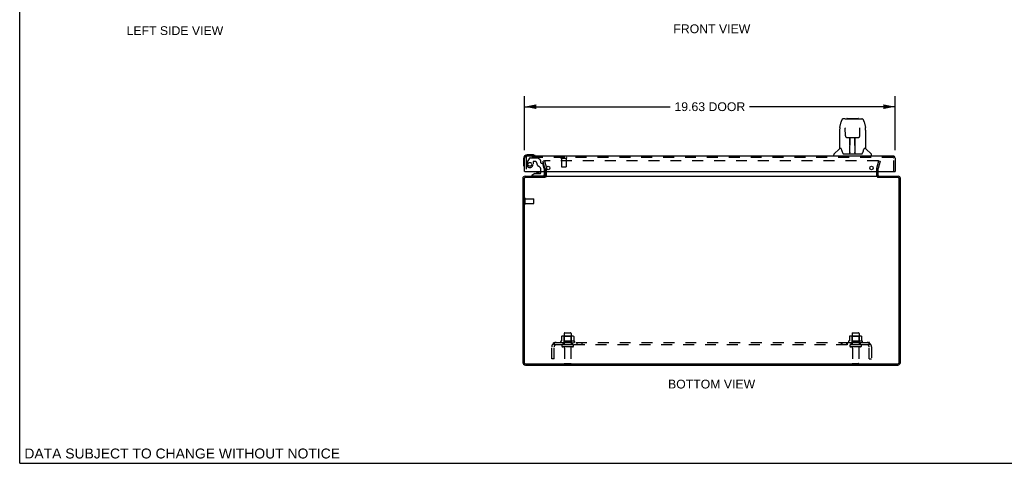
# Model space of a CAD drawing. Header units: inches. Extents: x 0 to 105, y 0 to 68.
# Tile 1 of 6: x 0 to 52, y 0 to 23. Entities that reach past the tile are written whole.
import ezdxf

# ---------------------------------------------------------------- set-up
doc = ezdxf.new("R2010")
doc.units = ezdxf.units.IN
doc.header["$LTSCALE"] = 5.794366
doc.header["$MEASUREMENT"] = 0
doc.linetypes.add('HIDDEN', pattern=[0.2, 0.1, -0.1])
doc.layers.get('0').update_dxf_attribs({"linetype": 'CONTINUOUS'})
for name, color, linetype in [('DEFAULT_2', 8, 'HIDDEN'), ('DIMENSIONS', 7, 'CONTINUOUS'), ('DOOR_ASSEMBLY', 7, 'CONTINUOUS'), ('SUBPANEL', 7, 'CONTINUOUS')]:
    doc.layers.add(name, color=color, linetype=linetype)
doc.styles.get("Standard").update_dxf_attribs({"font": 'arial.ttf'})
doc.dimstyles.new('DIMSTYLE_1', dxfattribs={"dimtxt": 0.464789, "dimasz": 0.619718, "dimexe": 0.09, "dimexo": 0.07, "dimgap": 0.0375, "dimtad": 0, "dimtih": 1, "dimtoh": 1, "dimzin": 4, "dimdsep": 46, "dimtxsty": 'Standard', "dimblk": '_FILLED', "dimblk1": '_FILLED', "dimblk2": '_FILLED', "dimcen": 0.09, "dimadec": 3, "dimazin": 1, "dimtfac": 1, "dimtdec": 3, "dimtofl": 0, "dimtmove": 0, "dimatfit": 3, "dimldrblk": '_FILLED', "dimfxl": 0, "dimtolj": 1, "dimtzin": 4, "dimarcsym": 0})

# ---------------------------------------------------------------- blocks, each defined once
blk = doc.blocks.new('_FILLED')
at = {"color": 0, "linetype": 'ByBlock'}
blk.add_solid([(0, 0), (-1, 0.2), (-1, -0.2)], dxfattribs=at)
blk = doc.blocks.new('*D5')
at = {"layer": 'DIMENSIONS', "color": 2, "linetype": 'Continuous'}
for p, q in [((26.745, 16.587), (26.745, 19.439)), ((46.37, 16.587), (46.37, 19.439)), ((26.745, 18.881), (34.45, 18.881)), ((46.37, 18.881), (38.664, 18.881))]:
    blk.add_line(p, q, dxfattribs=at)
at = {"layer": 'DIMENSIONS', "color": 2, "linetype": 'Continuous', "xscale": 0.6197183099, "yscale": 0.6197183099, "zscale": 0.6197183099, "rotation": 180}
blk.add_blockref('_FILLED', (26.745, 18.881), dxfattribs=at)
at = {"layer": 'DIMENSIONS', "color": 2, "linetype": 'Continuous', "xscale": 0.6197183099, "yscale": 0.6197183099, "zscale": 0.6197183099}
blk.add_blockref('_FILLED', (46.37, 18.881), dxfattribs=at)
at = {"layer": 'DIMENSIONS', "color": 2, "linetype": 'Continuous', "insert": (36.557, 19.114), "char_height": 0.4648, "width": 3.74941, "attachment_point": 2, "line_spacing_factor": 0.9}
blk.add_mtext('19.63 DOOR', dxfattribs=at)

msp = doc.modelspace()

# ---------------------------------------------------------------- linework, layer by layer
at = {"color": 7, "linetype": 'Continuous'}
for p, q in [((0, 0), (0, 68.169)), ((45.475, 15.139), (45.475, 15.202)), ((0, 0), (105.352, 0))]:
    msp.add_line(p, q, dxfattribs=at)
at = {"color": 3, "linetype": 'Continuous'}
for p, q in [((26.767, 15.202), (27.825, 15.202)), ((27.827, 15.139), (26.793, 15.139)), ((27.825, 15.244), (27.825, 15.445)), ((27.852, 15.202), (45.448, 15.202)), ((46.507, 15.139), (45.473, 15.139)), ((45.475, 15.244), (45.475, 15.445)), ((45.475, 15.202), (46.533, 15.202)), ((26.65, 15.085), (26.65, 5.338)), ((26.713, 15.059), (26.713, 5.345)), ((46.587, 5.345), (46.587, 15.059)), ((46.65, 5.338), (46.65, 15.085)), ((26.793, 5.265), (46.507, 5.265)), ((26.786, 5.202), (46.514, 5.202))]:
    msp.add_line(p, q, dxfattribs=at)
for centre, radius, start, end in [((26.767, 15.085), 0.117, 90, 180), ((26.793, 15.059), 0.08, 90, 180), ((27.783, 15.244), 0.042, 270, 360), ((45.517, 15.244), 0.042, 180, 270), ((46.507, 15.059), 0.08, 0, 90), ((46.533, 15.085), 0.117, 0, 90), ((26.786, 5.338), 0.136, 180, 270), ((26.793, 5.345), 0.08, 180, 270), ((46.507, 5.345), 0.08, 270, 360), ((46.514, 5.338), 0.136, 270, 360)]:
    msp.add_arc(centre, radius, start, end, dxfattribs=at)
at = {"layer": 'DEFAULT_2', "color": 8, "linetype": 'HIDDEN'}
for p, q in [((27.793, 16.015), (27.721, 15.995)), ((27.824, 15.609), (27.721, 15.995)), ((27.793, 16.015), (27.897, 15.628)), ((45.475, 16.015), (27.825, 16.015)), ((45.404, 15.628), (45.507, 16.015)), ((45.58, 15.995), (45.476, 15.609)), ((45.507, 16.015), (45.58, 15.995)), ((27.825, 15.445), (27.825, 15.603)), ((27.9, 15.244), (27.9, 15.603)), ((45.4, 15.244), (45.4, 15.603)), ((45.475, 15.445), (45.475, 15.603)), ((26.725, 13.735), (26.725, 14.019)), ((26.768, 13.735), (26.768, 14.019)), ((26.768, 14.001), (27.215, 14.001)), ((26.768, 13.753), (27.215, 13.753)), ((27.225, 13.763), (27.225, 13.991)), ((28.838, 6.872), (28.838, 6.277)), ((28.868, 6.902), (29.183, 6.902)), ((29.213, 6.872), (29.213, 6.277)), ((44.088, 6.872), (44.088, 6.277)), ((44.118, 6.902), (44.433, 6.902)), ((44.463, 6.872), (44.463, 6.277)), ((29.381, 6.472), (28.669, 6.472)), ((28.691, 6.402), (29.359, 6.402)), ((28.706, 6.717), (28.706, 6.499)), ((29.283, 6.277), (28.768, 6.277)), ((29.281, 6.738), (28.77, 6.738)), ((28.842, 6.718), (28.822, 6.738)), ((28.842, 6.422), (28.822, 6.402)), ((28.842, 6.422), (28.842, 6.718)), ((29.209, 6.718), (28.842, 6.718)), ((29.209, 6.422), (28.842, 6.422)), ((29.209, 6.718), (29.229, 6.738)), ((29.209, 6.422), (29.209, 6.718)), ((29.209, 6.422), (29.229, 6.402)), ((29.344, 6.717), (29.344, 6.499)), ((44.631, 6.472), (43.919, 6.472)), ((43.941, 6.402), (44.609, 6.402)), ((43.956, 6.717), (43.956, 6.499)), ((44.533, 6.277), (44.018, 6.277)), ((44.531, 6.738), (44.02, 6.738)), ((44.092, 6.718), (44.072, 6.738)), ((44.092, 6.422), (44.072, 6.402)), ((44.459, 6.718), (44.092, 6.718)), ((44.092, 6.422), (44.092, 6.718)), ((44.459, 6.422), (44.092, 6.422)), ((44.459, 6.718), (44.479, 6.738)), ((44.459, 6.422), (44.459, 6.718)), ((44.459, 6.422), (44.479, 6.402)), ((44.594, 6.717), (44.594, 6.499)), ((29.283, 6.167), (28.768, 6.167)), ((28.86, 6.104), (28.86, 5.307)), ((29.19, 6.104), (29.19, 5.307)), ((44.533, 6.167), (44.018, 6.167)), ((44.11, 6.104), (44.11, 5.307)), ((44.44, 6.104), (44.44, 5.307)), ((28.89, 5.277), (29.16, 5.277)), ((44.14, 5.277), (44.41, 5.277))]:
    msp.add_line(p, q, dxfattribs=at)
for points in [[(27.825, 16.015), (27.823, 16.015), (27.822, 16.014), (27.82, 16.014), (27.818, 16.014), (27.817, 16.013), (27.815, 16.012), (27.814, 16.011), (27.813, 16.011), (27.811, 16.009), (27.81, 16.008), (27.809, 16.007), (27.808, 16.006), (27.807, 16.004), (27.807, 16.003), (27.806, 16.002), (27.806, 16), (27.805, 15.998), (27.805, 15.997), (27.805, 15.995)], [(27.805, 15.995), (27.805, 15.994), (27.805, 15.992), (27.806, 15.991)], [(45.493, 16.004), (45.492, 16.006), (45.491, 16.007), (45.49, 16.008), (45.489, 16.009), (45.488, 16.011), (45.486, 16.011), (45.485, 16.012), (45.484, 16.013), (45.482, 16.014), (45.48, 16.014), (45.479, 16.014), (45.477, 16.015), (45.475, 16.015)], [(45.493, 16.004), (45.494, 16.003), (45.494, 16.002), (45.495, 16), (45.495, 15.998), (45.495, 15.997), (45.495, 15.995)], [(45.495, 15.995), (45.495, 15.994), (45.495, 15.992), (45.495, 15.991)], [(28.706, 6.498), (28.706, 6.497), (28.706, 6.496), (28.706, 6.495), (28.705, 6.494), (28.705, 6.494), (28.705, 6.493), (28.704, 6.492), (28.704, 6.492), (28.704, 6.492), (28.703, 6.491), (28.703, 6.491), (28.703, 6.491), (28.702, 6.491), (28.702, 6.49), (28.702, 6.49), (28.702, 6.49), (28.701, 6.49), (28.701, 6.49)], [(28.712, 6.726), (28.711, 6.725), (28.709, 6.724), (28.708, 6.723), (28.707, 6.721), (28.707, 6.72), (28.706, 6.718), (28.706, 6.717)], [(29.338, 6.726), (29.34, 6.725), (29.341, 6.724), (29.342, 6.723), (29.343, 6.721), (29.344, 6.72), (29.344, 6.718), (29.344, 6.717)], [(29.349, 6.49), (29.349, 6.49), (29.349, 6.49), (29.349, 6.49), (29.348, 6.49), (29.348, 6.491), (29.348, 6.491), (29.347, 6.491), (29.347, 6.491), (29.347, 6.492), (29.346, 6.492), (29.346, 6.492), (29.346, 6.493), (29.345, 6.494), (29.345, 6.494), (29.345, 6.495), (29.344, 6.496), (29.344, 6.497), (29.344, 6.498)], [(43.956, 6.498), (43.956, 6.497), (43.956, 6.496), (43.956, 6.495), (43.955, 6.494), (43.955, 6.494), (43.955, 6.493), (43.954, 6.492), (43.954, 6.492), (43.954, 6.492), (43.953, 6.491), (43.953, 6.491), (43.953, 6.491), (43.952, 6.491), (43.952, 6.49), (43.952, 6.49), (43.952, 6.49), (43.951, 6.49), (43.951, 6.49)], [(43.962, 6.726), (43.961, 6.725), (43.959, 6.724), (43.958, 6.723), (43.957, 6.721), (43.957, 6.72), (43.956, 6.718), (43.956, 6.717)], [(44.588, 6.726), (44.59, 6.725), (44.591, 6.724), (44.592, 6.723), (44.593, 6.721), (44.594, 6.72), (44.594, 6.718), (44.594, 6.717)], [(44.599, 6.49), (44.599, 6.49), (44.599, 6.49), (44.599, 6.49), (44.598, 6.49), (44.598, 6.491), (44.598, 6.491), (44.597, 6.491), (44.597, 6.491), (44.597, 6.492), (44.596, 6.492), (44.596, 6.492), (44.596, 6.493), (44.595, 6.494), (44.595, 6.494), (44.595, 6.495), (44.594, 6.496), (44.594, 6.497), (44.594, 6.498)]]:
    msp.add_lwpolyline(points, dxfattribs=at)
for centre, radius, start, end in [((27.8, 15.603), 0.025, 0, 15), ((27.783, 15.244), 0.117, 303.0998, 360), ((27.8, 15.603), 0.1, 0, 15), ((45.5, 15.603), 0.1, 165, 180), ((45.517, 15.244), 0.117, 180, 236.9002), ((45.5, 15.603), 0.025, 165, 180), ((26.747, 14.019), 0.0215, 360, 180), ((26.747, 13.735), 0.0215, 180, 0), ((27.215, 13.991), 0.01, 360, 90), ((27.215, 13.763), 0.01, 270, 0), ((28.868, 6.872), 0.03, 90, 180), ((29.183, 6.872), 0.03, 0, 90), ((44.118, 6.872), 0.03, 90, 180), ((44.433, 6.872), 0.03, 0, 90), ((28.691, 6.44), 0.0384, 124.4497, 270), ((29.025, 5.872), 0.698, 117.6814, 120.6631), ((28.77, 6.597), 0.141, 90, 113.95), ((28.768, 6.222), 0.055, 90, 270), ((29.281, 6.597), 0.141, 66.05, 90), ((29.283, 6.222), 0.055, 270, 90), ((29.025, 5.872), 0.698, 59.3369, 62.3186), ((29.359, 6.44), 0.0384, 270, 55.5503), ((43.941, 6.44), 0.0384, 124.4497, 270), ((44.275, 5.872), 0.698, 117.6814, 120.6631), ((44.02, 6.597), 0.141, 90, 113.95), ((44.018, 6.222), 0.055, 90, 270), ((44.531, 6.597), 0.141, 66.05, 90), ((44.533, 6.222), 0.055, 270, 90), ((44.275, 5.872), 0.698, 59.3369, 62.3186), ((44.609, 6.44), 0.0384, 270, 55.5503), ((28.798, 6.104), 0.0625, 0, 90), ((29.253, 6.104), 0.0625, 90, 180), ((44.048, 6.104), 0.0625, 0, 90), ((44.503, 6.104), 0.0625, 90, 180), ((28.89, 5.307), 0.03, 180, 270), ((29.16, 5.307), 0.03, 270, 360), ((44.14, 5.307), 0.03, 180, 270), ((44.41, 5.307), 0.03, 270, 360)]:
    msp.add_arc(centre, radius, start, end, dxfattribs=at)
at = {"layer": 'DOOR_ASSEMBLY', "color": 7, "linetype": 'Continuous'}
for p, q in [((43.446, 17.779), (43.511, 18.084)), ((43.715, 18.238), (43.635, 18.238)), ((43.717, 18.238), (44.604, 18.238)), ((43.721, 18.238), (43.72, 18.238)), ((43.732, 17.764), (43.732, 17.761)), ((43.732, 17.761), (43.732, 17.758)), ((43.732, 17.758), (43.732, 17.754)), ((43.732, 17.754), (43.732, 17.749)), ((43.732, 17.749), (43.732, 17.743)), ((43.732, 17.743), (43.732, 17.736)), ((43.739, 17.332), (43.732, 17.736)), ((43.826, 18.25), (44.413, 18.25)), ((44.5, 17.332), (44.507, 17.742)), ((44.507, 17.753), (44.507, 17.758)), ((44.507, 17.748), (44.507, 17.753)), ((44.507, 17.742), (44.507, 17.748)), ((44.728, 18.084), (44.794, 17.779)), ((44.799, 17.748), (44.794, 17.779)), ((43.431, 17.636), (43.431, 16.664)), ((43.739, 17.332), (43.739, 17.332)), ((43.739, 17.332), (43.741, 17.319)), ((43.82, 17.254), (43.94, 17.254)), ((43.97, 16.408), (43.985, 17.255)), ((43.976, 17.255), (44.264, 17.255)), ((43.978, 16.839), (43.978, 17.255)), ((44.246, 16.388), (44.231, 17.255)), ((44.235, 17.255), (44.235, 17.191)), ((44.261, 16.388), (44.261, 17.255)), ((44.299, 17.254), (44.419, 17.254)), ((44.809, 17.635), (44.809, 16.664)), ((43.984, 17.191), (43.978, 17.191)), ((43.981, 17.03), (43.978, 17.03)), ((43.981, 17.018), (43.978, 17.018)), ((44.232, 17.191), (44.261, 17.191)), ((44.261, 17.03), (44.234, 17.03)), ((44.261, 17.018), (44.235, 17.018)), ((44.239, 16.79), (44.261, 16.79)), ((44.261, 16.786), (44.239, 16.786)), ((27.174, 16.33), (26.885, 16.33)), ((27.212, 16.327), (27.174, 16.33)), ((43.116, 16.27), (43.116, 16.332)), ((43.425, 16.658), (43.127, 16.36)), ((43.504, 16.664), (43.431, 16.664)), ((43.5, 16.664), (43.506, 16.653)), ((43.567, 16.499), (43.581, 16.452)), ((43.581, 16.452), (43.584, 16.443)), ((43.634, 16.388), (44.605, 16.388)), ((43.971, 16.46), (43.971, 16.434)), ((43.978, 16.388), (43.978, 16.392)), ((44.245, 16.434), (44.244, 16.46)), ((44.655, 16.442), (44.658, 16.452)), ((44.733, 16.653), (44.738, 16.662)), ((44.809, 16.664), (44.736, 16.664)), ((44.814, 16.658), (45.112, 16.36)), ((45.124, 16.27), (45.124, 16.332)), ((26.685, 16.13), (26.685, 15.841)), ((26.685, 15.841), (26.688, 15.803)), ((26.76, 15.445), (26.745, 15.445)), ((27.295, 15.34), (27.119, 15.241)), ((27.119, 15.202), (27.119, 15.241)), ((27.295, 15.34), (27.572, 15.34)), ((27.453, 15.356), (27.383, 15.356)), ((27.523, 15.356), (27.453, 15.356)), ((27.603, 15.371), (27.603, 15.445)), ((27.788, 15.445), (27.788, 15.281)), ((46.355, 15.445), (46.37, 15.445))]:
    msp.add_line(p, q, dxfattribs=at)
at = {"layer": 'DOOR_ASSEMBLY', "color": 3, "linetype": 'Continuous'}
for p, q in [((46.253, 16.27), (26.862, 16.27)), ((26.745, 15.445), (26.745, 16.153)), ((46.37, 16.153), (46.37, 15.445)), ((26.76, 15.445), (46.355, 15.445))]:
    msp.add_line(p, q, dxfattribs=at)
at = {"layer": 'DOOR_ASSEMBLY', "color": 8, "linetype": 'HIDDEN'}
for p, q in [((46.253, 16.195), (26.862, 16.195)), ((26.82, 16.153), (26.82, 15.445)), ((27.005, 16.151), (26.871, 15.918)), ((27.031, 16.166), (27.444, 16.166)), ((27.192, 15.965), (27.192, 15.832)), ((27.302, 15.981), (27.208, 15.981)), ((27.58, 16.042), (27.465, 16.157)), ((27.586, 16.028), (27.586, 15.95)), ((27.645, 15.891), (27.689, 15.891)), ((27.788, 15.612), (27.719, 15.868)), ((28.678, 16.152), (28.962, 16.152)), ((28.696, 16.152), (28.696, 15.705)), ((28.706, 15.695), (28.934, 15.695)), ((28.944, 16.152), (28.944, 15.705)), ((46.295, 15.445), (46.295, 16.153)), ((27.709, 15.202), (27.119, 15.202)), ((27.603, 15.445), (27.603, 15.555)), ((27.788, 15.612), (27.788, 15.445))]:
    msp.add_line(p, q, dxfattribs=at)
at = {"layer": 'DOOR_ASSEMBLY', "color": 7, "linetype": 'Continuous'}
for points in [[(43.446, 17.779), (43.44, 17.748), (43.435, 17.708), (43.432, 17.668), (43.431, 17.636)], [(43.635, 18.238), (43.632, 18.238), (43.618, 18.237), (43.605, 18.233), (43.593, 18.228), (43.582, 18.222), (43.571, 18.214), (43.562, 18.205), (43.554, 18.195), (43.547, 18.185), (43.54, 18.173), (43.534, 18.161), (43.529, 18.147), (43.524, 18.132), (43.519, 18.115), (43.514, 18.097), (43.511, 18.084)], [(43.732, 17.767), (43.731, 17.767), (43.731, 17.767), (43.731, 17.767), (43.732, 17.767), (43.732, 17.766), (43.732, 17.765), (43.732, 17.764)], [(44.507, 17.758), (44.508, 17.762), (44.508, 17.763), (44.508, 17.764), (44.508, 17.766), (44.508, 17.766), (44.508, 17.767), (44.508, 17.767)], [(44.728, 18.084), (44.726, 18.097), (44.721, 18.116), (44.716, 18.132), (44.71, 18.147), (44.705, 18.161), (44.699, 18.174), (44.692, 18.185), (44.685, 18.196), (44.677, 18.205), (44.668, 18.214), (44.657, 18.222), (44.646, 18.229), (44.633, 18.234), (44.62, 18.237), (44.607, 18.238), (44.604, 18.238)], [(44.809, 17.635), (44.808, 17.669), (44.805, 17.709), (44.799, 17.748)], [(43.741, 17.319), (43.744, 17.306), (43.75, 17.295), (43.757, 17.284), (43.765, 17.275), (43.775, 17.267), (43.786, 17.261), (43.798, 17.257), (43.81, 17.255), (43.819, 17.254)], [(43.94, 17.254), (43.944, 17.254), (43.952, 17.255), (43.96, 17.255)], [(43.96, 17.255), (43.969, 17.255), (43.976, 17.255)], [(44.264, 17.255), (44.272, 17.255), (44.28, 17.255)], [(44.28, 17.255), (44.288, 17.254), (44.296, 17.254), (44.299, 17.254)], [(44.421, 17.254), (44.431, 17.255), (44.443, 17.257), (44.454, 17.262), (44.465, 17.268), (44.475, 17.276), (44.483, 17.285), (44.49, 17.296), (44.496, 17.308), (44.499, 17.32), (44.5, 17.332)], [(43.506, 16.653), (43.52, 16.625), (43.535, 16.589), (43.551, 16.547), (43.567, 16.499)], [(43.584, 16.443), (43.589, 16.43), (43.594, 16.42), (43.599, 16.411)], [(43.599, 16.411), (43.604, 16.404), (43.61, 16.398), (43.616, 16.393), (43.624, 16.39), (43.631, 16.388), (43.634, 16.388)], [(44.606, 16.388), (44.608, 16.388), (44.615, 16.39), (44.623, 16.393), (44.629, 16.398), (44.635, 16.404), (44.641, 16.411)], [(44.641, 16.411), (44.646, 16.42), (44.65, 16.43), (44.655, 16.442)], [(44.658, 16.452), (44.672, 16.498), (44.688, 16.545), (44.704, 16.588), (44.719, 16.624), (44.733, 16.653)]]:
    msp.add_lwpolyline(points, dxfattribs=at)
at = {"layer": 'DOOR_ASSEMBLY', "color": 8, "linetype": 'HIDDEN'}
msp.add_circle((27.02, 15.832), 0.103, dxfattribs=at)
at = {"layer": 'DOOR_ASSEMBLY', "color": 3, "linetype": 'Continuous'}
for centre in [(27.995, 15.633), (45.12, 15.633)]:
    msp.add_circle(centre, 0.094, dxfattribs=at)
at = {"layer": 'DOOR_ASSEMBLY', "color": 7, "linetype": 'Continuous'}
for centre, radius, start, end in [((43.826, 18.231), 0.0197, 90, 156.393), ((44.413, 18.231), 0.0197, 23.607, 90), ((26.885, 16.13), 0.2, 90, 180), ((27.174, 16.08), 0.25, 59.1101, 90), ((27.295, 16.285), 0.015, 270, 353.6204), ((27.295, 16.282), 0.015, 6.3796, 59.1101), ((43.155, 16.332), 0.0394, 135, 180), ((43.439, 16.644), 0.0197, 97.5, 135), ((43.99, 16.408), 0.0197, 179, 270), ((43.99, 16.408), 0.0197, 260.739, 269.9232), ((44.226, 16.408), 0.0197, 270, 1), ((44.226, 16.408), 0.0197, 270.0771, 272.6469), ((44.801, 16.644), 0.0197, 45, 82.5), ((45.084, 16.332), 0.0394, 0, 45), ((26.935, 15.841), 0.25, 180, 210.8899), ((26.733, 15.72), 0.015, 210.8899, 263.6204), ((26.73, 15.72), 0.015, 276.3796, 360), ((27.383, 15.266), 0.09, 90, 125.1877), ((27.523, 15.266), 0.09, 55.0768, 90), ((27.572, 15.371), 0.031, 270, 360), ((27.709, 15.281), 0.079, 270, 360)]:
    msp.add_arc(centre, radius, start, end, dxfattribs=at)
at = {"layer": 'DOOR_ASSEMBLY', "color": 3, "linetype": 'Continuous'}
for centre, start, end in [((26.862, 16.153), 90, 180), ((46.253, 16.153), 0, 90)]:
    msp.add_arc(centre, 0.117, start, end, dxfattribs=at)
at = {"layer": 'DOOR_ASSEMBLY', "color": 8, "linetype": 'HIDDEN'}
for centre, radius, start, end in [((26.862, 16.153), 0.042, 90, 180), ((28.678, 16.173), 0.0215, 90, 270), ((28.962, 16.173), 0.0215, 270, 90), ((46.253, 16.153), 0.042, 0, 90), ((27.02, 15.832), 0.172, 150, 360), ((27.031, 16.136), 0.03, 90, 150), ((27.208, 15.965), 0.016, 90, 180), ((27.302, 15.891), 0.09, 0, 90), ((27.577, 15.891), 0.185, 180, 244.2582), ((27.444, 16.136), 0.03, 45, 90), ((27.415, 15.555), 0.188, 0, 64.2582), ((27.566, 16.028), 0.02, 0, 45), ((27.645, 15.95), 0.059, 180, 270), ((27.689, 15.86), 0.031, 15, 90), ((28.706, 15.705), 0.01, 180, 270), ((28.934, 15.705), 0.01, 270, 360)]:
    msp.add_arc(centre, radius, start, end, dxfattribs=at)
at = {"layer": 'DOOR_ASSEMBLY', "color": 7, "linetype": 'Continuous'}
for centre, major_axis, start_param, end_param in [((43.97, 16.427), (0.0394, 0), -1.369355, -1.264777), ((44.246, 16.427), (0, 0.0394), -3.447611, -3.141593)]:
    msp.add_ellipse(centre, major_axis=major_axis, ratio=1, start_param=start_param, end_param=end_param, dxfattribs=at)
at = {"layer": 'SUBPANEL', "color": 8, "linetype": 'HIDDEN'}
for p, q in [((28.268, 6.348), (28.347, 6.251)), ((28.306, 6.277), (28.306, 6.402)), ((28.306, 6.402), (44.994, 6.402)), ((44.994, 6.277), (28.306, 6.277)), ((28.309, 6.322), (28.309, 6.324)), ((28.31, 6.321), (28.309, 6.322)), ((28.31, 6.32), (28.31, 6.321)), ((28.31, 6.318), (28.31, 6.32)), ((28.311, 6.317), (28.31, 6.318)), ((28.311, 6.315), (28.311, 6.317)), ((28.311, 6.314), (28.311, 6.315)), ((28.312, 6.313), (28.311, 6.314)), ((28.312, 6.311), (28.312, 6.313)), ((28.313, 6.31), (28.312, 6.311)), ((28.313, 6.308), (28.313, 6.31)), ((28.314, 6.307), (28.313, 6.308)), ((28.314, 6.305), (28.314, 6.307)), ((28.315, 6.304), (28.314, 6.305)), ((28.316, 6.302), (28.315, 6.304)), ((28.316, 6.3), (28.316, 6.302)), ((28.317, 6.299), (28.316, 6.3)), ((28.317, 6.297), (28.317, 6.299)), ((28.334, 6.259), (28.329, 6.264)), ((28.775, 6.402), (28.775, 6.277)), ((29.275, 6.402), (29.275, 6.277)), ((29.503, 6.402), (29.503, 6.277)), ((29.784, 6.402), (29.784, 6.277)), ((43.516, 6.402), (43.516, 6.277)), ((43.555, 6.402), (43.555, 6.277)), ((43.797, 6.402), (43.797, 6.277)), ((43.836, 6.402), (43.836, 6.277)), ((44.025, 6.402), (44.025, 6.277)), ((44.525, 6.402), (44.525, 6.277)), ((45.032, 6.348), (44.953, 6.251)), ((44.974, 6.276), (44.974, 6.277)), ((44.978, 6.286), (44.977, 6.285)), ((44.979, 6.287), (44.978, 6.286)), ((44.98, 6.29), (44.979, 6.289)), ((44.979, 6.289), (44.979, 6.287)), ((44.981, 6.292), (44.98, 6.29)), ((44.982, 6.295), (44.981, 6.293)), ((44.981, 6.293), (44.981, 6.292)), ((44.986, 6.305), (44.985, 6.303)), ((44.985, 6.303), (44.985, 6.302)), ((44.986, 6.307), (44.986, 6.305)), ((44.988, 6.31), (44.987, 6.309)), ((44.989, 6.314), (44.988, 6.312)), ((44.988, 6.312), (44.988, 6.31)), ((44.99, 6.316), (44.989, 6.315)), ((44.989, 6.315), (44.989, 6.314)), ((44.991, 6.321), (44.99, 6.319)), ((44.99, 6.319), (44.99, 6.318)), ((44.99, 6.318), (44.99, 6.316)), ((44.992, 6.325), (44.991, 6.323)), ((44.991, 6.323), (44.991, 6.322)), ((44.991, 6.322), (44.991, 6.321)), ((44.993, 6.328), (44.992, 6.327)), ((44.992, 6.327), (44.992, 6.326)), ((44.992, 6.326), (44.992, 6.325)), ((44.993, 6.329), (44.993, 6.328)), ((44.994, 6.277), (44.994, 6.402)), ((28.181, 5.527), (28.181, 6.165)), ((28.306, 5.527), (28.306, 6.165)), ((44.994, 5.527), (44.994, 6.165)), ((45.119, 6.165), (45.119, 5.527)), ((28.306, 5.527), (28.181, 5.527)), ((44.994, 5.527), (45.119, 5.527))]:
    msp.add_line(p, q, dxfattribs=at)
for points in [[(28.268, 6.348), (28.27, 6.35), (28.271, 6.351), (28.273, 6.353), (28.275, 6.356), (28.276, 6.358), (28.278, 6.361), (28.279, 6.364), (28.281, 6.367), (28.282, 6.37), (28.284, 6.374)], [(28.284, 6.374), (28.286, 6.38), (28.288, 6.383), (28.289, 6.386), (28.29, 6.388), (28.292, 6.391), (28.293, 6.393), (28.295, 6.395), (28.297, 6.397), (28.298, 6.399), (28.3, 6.4), (28.301, 6.401), (28.303, 6.401), (28.304, 6.402), (28.305, 6.402), (28.306, 6.402)], [(28.306, 6.336), (28.306, 6.337), (28.306, 6.337), (28.306, 6.337), (28.306, 6.337), (28.306, 6.337), (28.306, 6.336), (28.306, 6.336), (28.306, 6.336), (28.306, 6.336), (28.306, 6.335), (28.306, 6.335), (28.306, 6.334), (28.306, 6.334), (28.306, 6.333)], [(28.309, 6.324), (28.309, 6.325), (28.308, 6.326), (28.308, 6.326), (28.308, 6.327), (28.308, 6.327), (28.308, 6.328), (28.308, 6.329), (28.308, 6.329), (28.307, 6.33), (28.307, 6.331), (28.307, 6.331), (28.307, 6.332), (28.307, 6.332), (28.307, 6.333), (28.307, 6.333), (28.307, 6.334), (28.307, 6.334), (28.307, 6.335), (28.307, 6.335), (28.306, 6.336), (28.306, 6.336), (28.306, 6.336), (28.306, 6.336)], [(28.329, 6.264), (28.327, 6.265), (28.325, 6.267), (28.323, 6.268), (28.321, 6.27), (28.319, 6.271), (28.318, 6.273), (28.316, 6.274), (28.314, 6.275), (28.312, 6.276), (28.31, 6.276), (28.309, 6.277), (28.308, 6.277), (28.306, 6.277)], [(28.329, 6.273), (28.329, 6.273), (28.329, 6.273), (28.329, 6.273), (28.329, 6.273), (28.329, 6.273), (28.329, 6.273), (28.329, 6.274), (28.329, 6.274), (28.328, 6.274), (28.328, 6.275), (28.328, 6.275), (28.328, 6.276), (28.327, 6.276), (28.327, 6.277), (28.327, 6.277), (28.327, 6.278), (28.326, 6.278), (28.326, 6.279), (28.326, 6.279), (28.325, 6.28), (28.325, 6.281), (28.325, 6.281), (28.324, 6.282), (28.324, 6.283), (28.324, 6.283), (28.323, 6.284), (28.323, 6.285), (28.323, 6.285), (28.322, 6.286), (28.322, 6.287), (28.322, 6.287), (28.321, 6.288), (28.321, 6.289), (28.321, 6.29), (28.32, 6.291), (28.32, 6.291), (28.32, 6.292), (28.319, 6.293), (28.319, 6.294), (28.318, 6.295), (28.318, 6.295), (28.318, 6.296), (28.317, 6.297)], [(28.327, 6.277), (28.327, 6.276), (28.327, 6.276), (28.328, 6.275), (28.328, 6.275), (28.328, 6.275), (28.328, 6.274), (28.329, 6.274), (28.329, 6.274), (28.329, 6.274), (28.329, 6.273), (28.329, 6.273), (28.329, 6.273)], [(28.347, 6.251), (28.347, 6.251), (28.346, 6.251), (28.346, 6.251), (28.345, 6.251), (28.344, 6.251), (28.343, 6.251), (28.343, 6.252), (28.342, 6.253), (28.341, 6.253), (28.339, 6.254), (28.338, 6.255), (28.337, 6.256), (28.335, 6.258), (28.334, 6.259)], [(44.953, 6.251), (44.954, 6.251), (44.954, 6.251), (44.955, 6.251), (44.955, 6.251), (44.956, 6.251), (44.957, 6.251), (44.958, 6.252), (44.959, 6.253), (44.96, 6.253), (44.961, 6.254), (44.962, 6.255), (44.964, 6.256), (44.965, 6.258), (44.967, 6.259), (44.97, 6.262)], [(44.97, 6.262), (44.972, 6.264), (44.973, 6.265), (44.975, 6.267), (44.977, 6.268), (44.979, 6.27), (44.981, 6.271), (44.983, 6.273), (44.985, 6.274), (44.987, 6.275), (44.988, 6.276), (44.99, 6.276), (44.991, 6.277), (44.993, 6.277), (44.994, 6.277)], [(44.977, 6.285), (44.977, 6.283), (44.976, 6.283), (44.976, 6.282), (44.976, 6.282), (44.976, 6.281), (44.975, 6.28), (44.975, 6.28), (44.975, 6.279), (44.974, 6.279), (44.974, 6.278), (44.974, 6.278), (44.974, 6.277), (44.973, 6.277), (44.973, 6.276), (44.973, 6.276), (44.973, 6.275), (44.972, 6.275), (44.972, 6.275), (44.972, 6.274), (44.972, 6.274), (44.971, 6.274), (44.971, 6.273), (44.971, 6.273), (44.971, 6.273)], [(44.971, 6.273), (44.971, 6.273), (44.971, 6.273), (44.971, 6.273), (44.971, 6.273), (44.971, 6.273), (44.971, 6.273), (44.971, 6.274), (44.972, 6.274), (44.972, 6.274), (44.972, 6.274), (44.972, 6.275), (44.972, 6.275), (44.973, 6.275), (44.973, 6.276), (44.973, 6.276), (44.974, 6.276)], [(44.985, 6.302), (44.984, 6.3), (44.984, 6.299), (44.983, 6.298), (44.983, 6.297), (44.983, 6.296), (44.982, 6.296), (44.982, 6.295)], [(44.987, 6.309), (44.987, 6.307), (44.986, 6.307)], [(44.994, 6.337), (44.994, 6.337), (44.994, 6.337), (44.994, 6.336), (44.994, 6.336), (44.994, 6.336), (44.994, 6.336), (44.994, 6.335), (44.994, 6.335), (44.994, 6.334), (44.994, 6.334), (44.994, 6.334), (44.994, 6.333), (44.993, 6.333), (44.993, 6.332), (44.993, 6.332), (44.993, 6.331), (44.993, 6.331), (44.993, 6.33), (44.993, 6.33), (44.993, 6.329)], [(45.014, 6.38), (45.013, 6.383), (45.011, 6.386), (45.01, 6.388), (45.009, 6.391), (45.007, 6.393), (45.005, 6.395), (45.004, 6.397), (45.002, 6.399), (45.001, 6.4), (44.999, 6.401), (44.998, 6.401), (44.996, 6.402), (44.995, 6.402), (44.994, 6.402)], [(44.994, 6.334), (44.994, 6.334), (44.994, 6.334), (44.994, 6.335), (44.994, 6.335), (44.994, 6.336), (44.994, 6.336), (44.994, 6.336), (44.994, 6.336), (44.994, 6.337), (44.994, 6.337), (44.994, 6.337)], [(45.032, 6.348), (45.031, 6.35), (45.029, 6.351), (45.027, 6.353), (45.026, 6.356), (45.024, 6.358), (45.023, 6.361), (45.021, 6.364), (45.019, 6.367), (45.018, 6.37), (45.017, 6.374), (45.014, 6.38)]]:
    msp.add_lwpolyline(points, dxfattribs=at)
for centre, radius, start, end in [((28.418, 6.165), 0.237, 90, 180), ((28.418, 6.165), 0.112, 90, 180), ((44.882, 6.165), 0.237, 0, 90), ((44.882, 6.165), 0.112, 0, 90)]:
    msp.add_arc(centre, radius, start, end, dxfattribs=at)

# ---------------------------------------------------------------- texts
at = {"layer": 'DIMENSIONS', "color": 2, "linetype": 'Continuous', "attachment_point": 2, "line_spacing_factor": 0.9}
for s, insert, char_height, width in [('LEFT SIDE VIEW', (8.221, 23.141), 0.46479, 5.11095), ('FRONT VIEW', (36.661, 23.238), 0.4648, 4.06733), ('BOTTOM VIEW', (36.65, 4.426), 0.46479, 4.60642), ('DATA SUBJECT TO CHANGE WITHOUT NOTICE', (8.607, 0.782), 0.52676, 16.68793)]:
    msp.add_mtext(s, dxfattribs=dict(at, insert=insert, char_height=char_height, width=width))

# ---------------------------------------------------------------- dimensions: what is measured, and where the dimension line sits
at = {"layer": 'DIMENSIONS', "color": 2, "linetype": 'Continuous'}
dim = msp.add_linear_dim(base=(46.369701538, 18.881176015), p1=(26.744701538, 16.516762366), p2=(46.369701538, 16.516762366), text='<> DOOR', dimstyle='DIMSTYLE_1', dxfattribs=at)
dim.commit()
dim.dimension.update_dxf_attribs({"geometry": '*D5', "text_midpoint": (36.557201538, 18.881176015), "dimtype": 160})

doc.saveas('drawing.dxf')
